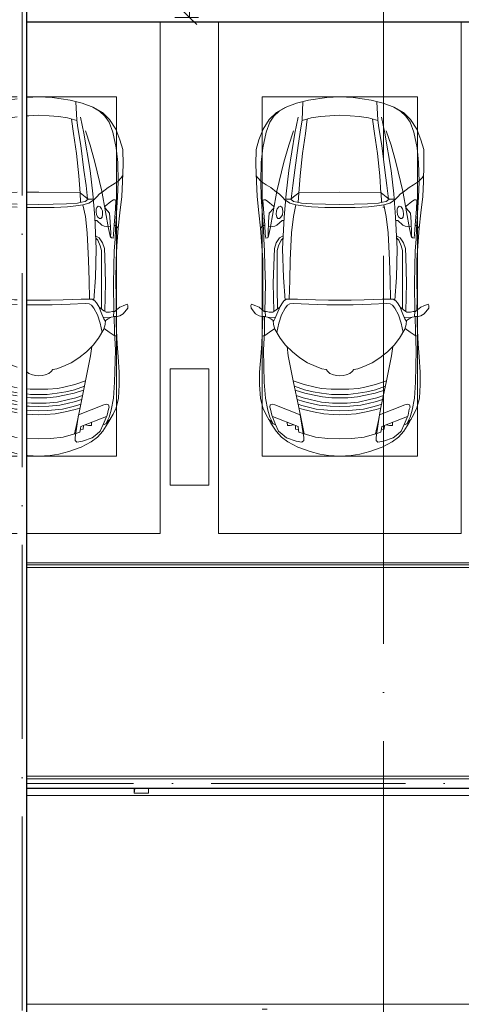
# Model space of a CAD drawing. Header units: millimetres. Extents: x -32229 to 192519, y -13689 to 125138.
# Tile 89 of 183: x 9587 to 14135, y 94200 to 104346. Entities that reach past the tile are written whole.
import ezdxf

# ---------------------------------------------------------------- set-up
doc = ezdxf.new("R2010")
doc.units = ezdxf.units.MM
doc.linetypes.add('ADSK_Линия сетки', pattern=[5000, 4000, -500, 0, -500])
doc.linetypes.add('ADSK_Осевая', pattern=[2800, 2000, -400, 0, -400])
for name, color, linetype, lineweight in [('A-____-____-DIMS', 7, 'Continuous', 9), ('A-____-____-DIMS-200', 7, 'Continuous', 9), ('A-DETL-GENF-OTLN', 7, 'Continuous', 18), ('A-FLOR-____-OTLN', 7, 'Continuous', 18), ('A-GENM-____-OTLN', 7, 'Continuous', 18), ('C-PRKG-____-OTLN', 7, 'Continuous', 18), ('E-CABL-TRAY-CNTR', 7, 'ADSK_Осевая', 18), ('E-CABL-TRAY-OTLN', 7, 'Continuous', 18), ('M-EQPM-____-OTLN', 7, 'Continuous', 18), ('S-COLS-____-MCUT', 7, 'Continuous', 40), ('S-GRID-____-OTLN', 7, 'Continuous', 9)]:
    doc.layers.add(name, color=color, linetype=linetype, lineweight=lineweight)
doc.styles.add('GOST Common_4', font='GOST_Common.ttf', dxfattribs={"width": 0.9, "height": 250})
doc.dimstyles.new('ГОСТ_2_5_мм2', dxfattribs={"dimscale": 304.8, "dimtxt": 251.428749, "dimasz": 0.492126, "dimexe": 0.492126, "dimexo": 0.656168, "dimgap": 0.098425, "dimtad": 1, "dimdec": 0, "dimdsep": 46, "dimtxsty": 'GOST Common_4', "dimblk1": 'OBLIQUE', "dimblk2": 'OBLIQUE', "dimsah": 1, "dimcen": 0.09, "dimazin": 2, "dimtfac": 1, "dimtdec": 4, "dimtix": 1, "dimtmove": 0, "dimatfit": 3, "dimfxl": 1, "dimtvp": 1, "dimtolj": 1, "dimtzin": 0, "dimarcsym": 2})

# ---------------------------------------------------------------- blocks, each defined once
blk = doc.blocks.new('АР_Машиноместо - 4900x2400_М__5300х2500_-V159--01 ЭЛ')
at = {"layer": 'A-DETL-GENF-OTLN', "color": 253, "lineweight": 13, "true_color": 0xaaaaaa}
for p, q in [((927, 4467), (804, 4437)), ((1025, 4480), (927, 4467)), ((1250, 4500), (1125, 4494)), ((1250, 4500), (1385, 4493)), ((1385, 4493), (1573, 4467)), ((1573, 4467), (1696, 4437)), ((686, 4392), (596, 4341)), ((804, 4437), (686, 4392)), ((861, 4260), (869, 4451)), ((1639, 4260), (1631, 4451)), ((1696, 4437), (1814, 4392)), ((1814, 4392), (1904, 4341)), ((522, 4268), (459, 4167)), ((596, 4341), (522, 4268)), ((955, 4284), (861, 4259)), ((914, 4272), (894, 4122)), ((1025, 4294), (955, 4284)), ((1146, 4307), (1125, 4305)), ((1250, 4312), (1146, 4307)), ((1250, 4312), (1354, 4307)), ((1354, 4307), (1450, 4297)), ((1450, 4297), (1545, 4284)), ((1545, 4284), (1639, 4259)), ((1586, 4272), (1606, 4122)), ((1904, 4341), (1978, 4268)), ((1978, 4268), (2041, 4167)), ((459, 4167), (416, 4059)), ((2041, 4167), (2084, 4059)), ((416, 4059), (387, 3958)), ((894, 4122), (864, 3917)), ((1606, 4122), (1636, 3917)), ((2084, 4059), (2113, 3958)), ((387, 3958), (384, 3803)), ((2113, 3958), (2116, 3803)), ((864, 3917), (840, 3688)), ((1636, 3917), (1660, 3688)), ((384, 3803), (390, 3630)), ((2116, 3803), (2110, 3630)), ((404, 3666), (388, 3688)), ((439, 3630), (404, 3666)), ((840, 3688), (827, 3510)), ((1660, 3688), (1673, 3510)), ((2061, 3630), (2096, 3666)), ((2096, 3666), (2112, 3688)), ((390, 3630), (397, 3474)), ((491, 3594), (439, 3630)), ((538, 3567), (491, 3594)), ((598, 3519), (538, 3567)), ((1902, 3519), (1962, 3567)), ((1962, 3567), (2009, 3594)), ((2009, 3594), (2061, 3630)), ((2110, 3630), (2103, 3474)), ((397, 3474), (416, 3306)), ((625, 3501), (598, 3519)), ((655, 3470), (625, 3501)), ((690, 3434), (655, 3470)), ((676, 3260), (696, 3503)), ((744, 3447), (773, 3472)), ((773, 3472), (826, 3512)), ((826, 3512), (821, 3413)), ((1025, 3519), (827, 3517)), ((1250, 3520), (1125, 3519)), ((1250, 3520), (1673, 3517)), ((1674, 3512), (1679, 3413)), ((1727, 3472), (1674, 3512)), ((1756, 3447), (1727, 3472)), ((1824, 3260), (1804, 3503)), ((1810, 3434), (1845, 3470)), ((1845, 3470), (1875, 3501)), ((1875, 3501), (1902, 3519)), ((2103, 3474), (2084, 3306)), ((457, 3435), (466, 3441)), ((462, 3347), (457, 3435)), ((466, 3441), (482, 3439)), ((482, 3439), (508, 3423)), ((508, 3423), (567, 3375)), ((565, 3350), (522, 3303)), ((570, 3361), (565, 3350)), ((567, 3375), (570, 3361)), ((605, 3347), (620, 3369)), ((620, 3369), (639, 3373)), ((639, 3373), (654, 3361)), ((654, 3361), (659, 3344)), ((744, 3447), (691, 3447)), ((773, 3424), (744, 3447)), ((811, 3415), (773, 3424)), ((853, 3407), (811, 3415)), ((965, 3398), (853, 3407)), ((1025, 3396), (965, 3398)), ((1250, 3391), (1125, 3394)), ((1250, 3391), (1397, 3394)), ((1397, 3394), (1535, 3398)), ((1535, 3398), (1647, 3407)), ((1647, 3407), (1689, 3415)), ((1689, 3415), (1727, 3424)), ((1727, 3424), (1756, 3447)), ((1756, 3447), (1809, 3447)), ((1846, 3361), (1841, 3344)), ((1861, 3373), (1846, 3361)), ((1880, 3369), (1861, 3373)), ((1895, 3347), (1880, 3369)), ((1933, 3375), (1930, 3361)), ((1930, 3361), (1935, 3350)), ((1992, 3423), (1933, 3375)), ((1935, 3350), (1978, 3303)), ((2018, 3439), (1992, 3423)), ((2034, 3441), (2018, 3439)), ((2043, 3435), (2034, 3441)), ((2038, 3347), (2043, 3435)), ((416, 3306), (433, 3149)), ((475, 3180), (462, 3347)), ((522, 3303), (515, 3214)), ((594, 3293), (597, 3327)), ((600, 3262), (594, 3293)), ((597, 3327), (605, 3347)), ((612, 3246), (600, 3262)), ((643, 3260), (627, 3246)), ((657, 3286), (643, 3260)), ((661, 3321), (657, 3286)), ((659, 3344), (661, 3321)), ((659, 2936), (676, 3260)), ((1841, 2936), (1824, 3260)), ((1841, 3344), (1839, 3321)), ((1839, 3321), (1843, 3286)), ((1843, 3286), (1857, 3260)), ((1857, 3260), (1873, 3246)), ((1888, 3246), (1900, 3262)), ((1903, 3327), (1895, 3347)), ((1900, 3262), (1906, 3293)), ((1906, 3293), (1903, 3327)), ((1978, 3303), (1985, 3214)), ((2025, 3180), (2038, 3347)), ((2084, 3306), (2067, 3148)), ((457, 3174), (433, 3148)), ((433, 3149), (446, 2965)), ((475, 3174), (457, 3174)), ((481, 3085), (475, 3180)), ((515, 3214), (511, 3095)), ((558, 3165), (514, 3168)), ((579, 3168), (558, 3165)), ((602, 3179), (579, 3168)), ((654, 3228), (602, 3179)), ((627, 3246), (612, 3246)), ((675, 3228), (654, 3228)), ((1825, 3228), (1846, 3228)), ((1846, 3228), (1898, 3179)), ((1873, 3246), (1888, 3246)), ((1898, 3179), (1921, 3168)), ((1921, 3168), (1942, 3165)), ((1942, 3165), (1986, 3168)), ((1985, 3214), (1989, 3095)), ((2019, 3085), (2025, 3180)), ((2025, 3174), (2043, 3174)), ((2043, 3174), (2067, 3148)), ((2067, 3149), (2054, 2965)), ((486, 3046), (481, 3085)), ((504, 3047), (486, 3046)), ((512, 3061), (504, 3047)), ((511, 3095), (512, 3061)), ((665, 3046), (644, 3025)), ((1835, 3046), (1856, 3025)), ((1989, 3095), (1988, 3061)), ((1988, 3061), (1996, 3047)), ((1996, 3047), (2014, 3046)), ((2014, 3046), (2019, 3085)), ((446, 2965), (456, 2818)), ((619, 2967), (604, 2919)), ((644, 3025), (619, 2967)), ((1856, 3025), (1881, 2967)), ((1881, 2967), (1896, 2919)), ((2054, 2965), (2044, 2818)), ((604, 2919), (604, 2851)), ((604, 2851), (604, 2534)), ((668, 2638), (659, 2936)), ((1832, 2638), (1841, 2936)), ((1896, 2919), (1896, 2851)), ((1896, 2851), (1896, 2534)), ((456, 2818), (457, 2614)), ((2044, 2818), (2043, 2614)), ((685, 2406), (668, 2638)), ((1815, 2406), (1832, 2638)), ((457, 2614), (455, 2424)), ((2043, 2614), (2045, 2424)), ((604, 2534), (606, 2315)), ((1896, 2534), (1894, 2315)), ((341, 2366), (333, 2351)), ((333, 2351), (335, 2322)), ((384, 2348), (341, 2366)), ((417, 2334), (384, 2348)), ((450, 2306), (417, 2334)), ((455, 2424), (456, 2301)), ((634, 2341), (601, 2263)), ((657, 2380), (634, 2341)), ((673, 2400), (657, 2380)), ((701, 2415), (673, 2400)), ((710, 2355), (685, 2322)), ((814, 2417), (701, 2415)), ((734, 2369), (710, 2355)), ((773, 2372), (734, 2369)), ((929, 2364), (773, 2372)), ((999, 2409), (814, 2417)), ((1025, 2361), (929, 2364)), ((1025, 2408), (999, 2409)), ((1133, 2405), (1125, 2405)), ((1250, 2358), (1125, 2359)), ((1250, 2407), (1133, 2405)), ((1250, 2407), (1367, 2405)), ((1250, 2358), (1385, 2359)), ((1367, 2405), (1501, 2409)), ((1385, 2359), (1571, 2364)), ((1501, 2409), (1686, 2417)), ((1571, 2364), (1727, 2372)), ((1686, 2417), (1799, 2415)), ((1727, 2372), (1766, 2369)), ((1766, 2369), (1790, 2355)), ((1790, 2355), (1815, 2322)), ((1799, 2415), (1827, 2400)), ((1827, 2400), (1843, 2380)), ((1843, 2380), (1866, 2341)), ((1866, 2341), (1899, 2263)), ((2045, 2424), (2044, 2301)), ((2050, 2306), (2083, 2334)), ((2083, 2334), (2116, 2348)), ((2116, 2348), (2159, 2366)), ((2159, 2366), (2167, 2351)), ((2167, 2351), (2165, 2322)), ((335, 2322), (382, 2266)), ((382, 2266), (417, 2243)), ((417, 2243), (445, 2239)), ((445, 2239), (482, 2239)), ((470, 2290), (450, 2306)), ((453, 2159), (455, 2239)), ((505, 2230), (468, 2239)), ((494, 2289), (470, 2290)), ((482, 2236), (479, 2289)), ((523, 2281), (494, 2289)), ((559, 2283), (523, 2281)), ((581, 2296), (559, 2283)), ((601, 2263), (580, 2214)), ((631, 2333), (581, 2296)), ((647, 2254), (620, 2169)), ((685, 2322), (647, 2254)), ((1815, 2322), (1853, 2254)), ((1853, 2254), (1880, 2169)), ((1869, 2333), (1919, 2296)), ((1899, 2263), (1920, 2214)), ((1919, 2296), (1941, 2283)), ((1941, 2283), (1977, 2281)), ((1977, 2281), (2006, 2289)), ((1995, 2230), (2032, 2239)), ((2006, 2289), (2030, 2290)), ((2018, 2236), (2021, 2289)), ((2055, 2239), (2018, 2239)), ((2030, 2290), (2050, 2306)), ((2047, 2159), (2045, 2239)), ((2083, 2243), (2055, 2239)), ((2118, 2266), (2083, 2243)), ((2165, 2322), (2118, 2266)), ((445, 1957), (453, 2159)), ((537, 2212), (505, 2230)), ((587, 2231), (510, 2227)), ((564, 2195), (537, 2212)), ((567, 2154), (564, 2195)), ((580, 2214), (565, 2186)), ((581, 2106), (567, 2154)), ((620, 2169), (600, 2073)), ((1880, 2169), (1900, 2073)), ((1913, 2231), (1990, 2227)), ((1919, 2106), (1933, 2154)), ((1920, 2214), (1935, 2186)), ((1933, 2154), (1936, 2195)), ((1936, 2195), (1963, 2212)), ((1963, 2212), (1995, 2230)), ((2055, 1957), (2047, 2159)), ((475, 2041), (448, 2034)), ((526, 2075), (475, 2041)), ((579, 2113), (526, 2075)), ((635, 2015), (581, 2106)), ((1865, 2015), (1919, 2106)), ((1921, 2113), (1974, 2075)), ((1974, 2075), (2025, 2041)), ((2025, 2041), (2052, 2034)), ((435, 1821), (445, 1957)), ((691, 1942), (635, 2015)), ((761, 1872), (691, 1942)), ((1739, 1872), (1809, 1942)), ((1809, 1942), (1865, 2015)), ((2065, 1821), (2055, 1957)), ((718, 1834), (706, 1927)), ((770, 1576), (718, 1834)), ((838, 1812), (761, 1872)), ((1662, 1812), (1739, 1872)), ((1730, 1576), (1782, 1834)), ((1782, 1834), (1794, 1927)), ((422, 1663), (435, 1821)), ((917, 1761), (838, 1812)), ((1004, 1721), (917, 1761)), ((1496, 1721), (1583, 1761)), ((1583, 1761), (1662, 1812)), ((2078, 1663), (2065, 1821)), ((422, 1534), (422, 1663)), ((1025, 1714), (1004, 1721)), ((1147, 1651), (1125, 1669)), ((1185, 1636), (1147, 1651)), ((1218, 1629), (1185, 1636)), ((1218, 1629), (1250, 1627)), ((1282, 1629), (1250, 1627)), ((1282, 1629), (1315, 1636)), ((1315, 1636), (1353, 1651)), ((1353, 1651), (1376, 1671)), ((1376, 1671), (1393, 1690)), ((1393, 1690), (1435, 1700)), ((1435, 1700), (1496, 1721)), ((2078, 1534), (2078, 1663)), ((431, 1397), (422, 1534)), ((827, 1301), (770, 1576)), ((882, 1536), (770, 1576)), ((995, 1509), (882, 1536)), ((1505, 1509), (1618, 1536)), ((1618, 1536), (1730, 1576)), ((1673, 1301), (1730, 1576)), ((2069, 1397), (2078, 1534)), ((884, 1481), (782, 1518)), ((887, 1447), (790, 1477)), ((871, 1401), (800, 1425)), ((973, 1460), (884, 1481)), ((986, 1426), (887, 1447)), ((1025, 1451), (973, 1460)), ((1025, 1419), (986, 1426)), ((1025, 1503), (995, 1509)), ((1159, 1489), (1125, 1491)), ((1164, 1435), (1125, 1439)), ((1250, 1488), (1159, 1489)), ((1250, 1435), (1164, 1435)), ((1250, 1488), (1341, 1489)), ((1250, 1435), (1336, 1435)), ((1336, 1435), (1438, 1446)), ((1341, 1489), (1440, 1496)), ((1430, 1410), (1514, 1426)), ((1438, 1446), (1527, 1460)), ((1440, 1496), (1505, 1509)), ((1514, 1426), (1613, 1447)), ((1527, 1460), (1616, 1481)), ((1613, 1447), (1710, 1477)), ((1616, 1481), (1718, 1518)), ((1629, 1401), (1700, 1425)), ((456, 1296), (431, 1397)), ((527, 1305), (532, 1326)), ((532, 1326), (554, 1333)), ((554, 1333), (581, 1327)), ((581, 1327), (841, 1226)), ((874, 1361), (810, 1383)), ((859, 1321), (820, 1334)), ((925, 1302), (859, 1321)), ((945, 1381), (871, 1401)), ((958, 1341), (874, 1361)), ((1025, 1362), (945, 1381)), ((1025, 1326), (958, 1341)), ((1168, 1400), (1125, 1404)), ((1174, 1344), (1125, 1349)), ((1250, 1400), (1168, 1400)), ((1250, 1345), (1174, 1344)), ((1250, 1400), (1332, 1400)), ((1250, 1345), (1326, 1344)), ((1326, 1344), (1441, 1355)), ((1332, 1400), (1430, 1410)), ((1352, 1312), (1465, 1323)), ((1441, 1355), (1555, 1381)), ((1465, 1323), (1542, 1341)), ((1542, 1341), (1626, 1361)), ((1555, 1381), (1629, 1401)), ((1575, 1302), (1641, 1321)), ((1626, 1361), (1690, 1383)), ((1641, 1321), (1680, 1334)), ((1919, 1327), (1659, 1226)), ((1946, 1333), (1919, 1327)), ((1968, 1326), (1946, 1333)), ((1973, 1305), (1968, 1326)), ((2044, 1296), (2069, 1397)), ((487, 1232), (456, 1296)), ((539, 1140), (487, 1232)), ((535, 1281), (527, 1305)), ((548, 1220), (535, 1281)), ((587, 1126), (548, 1220)), ((854, 1167), (827, 1301)), ((876, 1279), (828, 1294)), ((841, 1226), (878, 991)), ((979, 1255), (876, 1279)), ((1007, 1284), (925, 1302)), ((1025, 1246), (979, 1255)), ((1025, 1282), (1007, 1284)), ((1148, 1312), (1125, 1315)), ((1159, 1268), (1125, 1271)), ((1183, 1227), (1125, 1232)), ((1250, 1309), (1148, 1312)), ((1250, 1267), (1159, 1268)), ((1250, 1224), (1183, 1227)), ((1250, 1309), (1352, 1312)), ((1250, 1267), (1341, 1268)), ((1250, 1224), (1317, 1227)), ((1317, 1227), (1416, 1236)), ((1341, 1268), (1416, 1275)), ((1416, 1275), (1493, 1284)), ((1416, 1236), (1521, 1255)), ((1493, 1284), (1575, 1302)), ((1521, 1255), (1624, 1279)), ((1659, 1226), (1622, 991)), ((1624, 1279), (1672, 1294)), ((1646, 1167), (1673, 1301)), ((1913, 1126), (1952, 1220)), ((1952, 1220), (1965, 1281)), ((1961, 1140), (2013, 1232)), ((1965, 1281), (1973, 1305)), ((2013, 1232), (2044, 1296)), ((540, 1160), (516, 1180)), ((593, 1057), (539, 1140)), ((561, 1133), (540, 1160)), ((589, 1122), (561, 1133)), ((618, 1057), (587, 1126)), ((883, 1027), (854, 1167)), ((1617, 1027), (1646, 1167)), ((1882, 1057), (1913, 1126)), ((1907, 1057), (1961, 1140)), ((1911, 1122), (1939, 1133)), ((1939, 1133), (1960, 1160)), ((1960, 1160), (1984, 1180)), ((647, 993), (593, 1057)), ((655, 1024), (618, 1057)), ((701, 989), (655, 1024)), ((1000, 994), (871, 1031)), ((1500, 994), (1629, 1031)), ((1799, 989), (1845, 1024)), ((1845, 1024), (1882, 1057)), ((1853, 993), (1907, 1057)), ((712, 946), (647, 993)), ((800, 953), (701, 989)), ((816, 891), (712, 946)), ((859, 944), (800, 953)), ((878, 959), (859, 944)), ((878, 991), (878, 959)), ((1025, 992), (1000, 994)), ((1250, 978), (1127, 980)), ((1250, 978), (1373, 980)), ((1373, 980), (1500, 994)), ((1622, 991), (1622, 959)), ((1622, 959), (1641, 944)), ((1641, 944), (1700, 953)), ((1684, 891), (1788, 946)), ((1700, 953), (1799, 989)), ((1788, 946), (1853, 993)), ((943, 845), (816, 891)), ((1025, 824), (943, 845)), ((1367, 806), (1456, 819)), ((1456, 819), (1557, 845)), ((1557, 845), (1684, 891)), ((1133, 806), (1125, 807)), ((1250, 800), (1133, 806)), ((1250, 800), (1367, 806))]:
    blk.add_line(p, q, dxfattribs=at)
at = {"layer": 'A-DETL-GENF-OTLN', "color": 254, "lineweight": 13, "true_color": 0xd4d4d4}
for p, q in [((696, 4396), (625, 4355)), ((1804, 4396), (1875, 4355)), ((571, 4303), (528, 4240)), ((625, 4355), (571, 4303)), ((787, 4128), (821, 4290)), ((1713, 4128), (1679, 4290)), ((1875, 4355), (1929, 4303)), ((1929, 4303), (1972, 4240)), ((528, 4240), (489, 4138)), ((819, 4001), (849, 4183)), ((849, 4183), (861, 4260)), ((1651, 4183), (1639, 4260)), ((1681, 4001), (1651, 4183)), ((1972, 4240), (2011, 4138)), ((489, 4138), (455, 3977)), ((723, 4002), (772, 4150)), ((723, 3742), (787, 4128)), ((1777, 3742), (1713, 4128)), ((1777, 4002), (1728, 4150)), ((2011, 4138), (2045, 3977)), ((455, 3977), (439, 3823)), ((674, 3827), (723, 4002)), ((786, 3747), (819, 4001)), ((1714, 3747), (1681, 4001)), ((1826, 3827), (1777, 4002)), ((2045, 3977), (2061, 3823)), ((439, 3823), (434, 3624)), ((602, 3530), (674, 3827)), ((1898, 3530), (1826, 3827)), ((2061, 3823), (2066, 3624)), ((696, 3503), (723, 3742)), ((765, 3589), (786, 3747)), ((1735, 3589), (1714, 3747)), ((1804, 3503), (1777, 3742)), ((434, 3624), (440, 3469)), ((749, 3451), (765, 3589)), ((1751, 3451), (1735, 3589)), ((2066, 3624), (2060, 3469)), ((440, 3469), (462, 3137)), ((564, 3316), (602, 3530)), ((1936, 3316), (1898, 3530)), ((2060, 3469), (2038, 3137)), ((735, 3406), (688, 3436)), ((797, 3388), (735, 3406)), ((772, 3268), (797, 3388)), ((870, 3377), (797, 3388)), ((957, 3369), (870, 3377)), ((1025, 3365), (957, 3369)), ((1250, 3361), (1125, 3361)), ((1250, 3361), (1407, 3361)), ((1407, 3361), (1543, 3369)), ((1543, 3369), (1630, 3377)), ((1630, 3377), (1703, 3388)), ((1703, 3388), (1765, 3406)), ((1728, 3268), (1703, 3388)), ((1765, 3406), (1812, 3436)), ((533, 3146), (564, 3316)), ((753, 3099), (772, 3268)), ((1747, 3099), (1728, 3268)), ((1967, 3146), (1936, 3316)), ((512, 3053), (533, 3146)), ((1988, 3053), (1967, 3146)), ((462, 3137), (466, 3036)), ((595, 2998), (629, 3048)), ((629, 3048), (667, 3070)), ((738, 2818), (753, 3099)), ((1762, 2818), (1747, 3099)), ((1871, 3048), (1833, 3070)), ((1905, 2998), (1871, 3048)), ((2038, 3137), (2034, 3036)), ((466, 3036), (474, 2914)), ((576, 2937), (595, 2998)), ((1924, 2937), (1905, 2998)), ((2034, 3036), (2026, 2914)), ((474, 2914), (478, 2755)), ((564, 2581), (572, 2853)), ((572, 2853), (576, 2937)), ((1928, 2853), (1924, 2937)), ((1936, 2581), (1928, 2853)), ((2026, 2914), (2022, 2755)), ((478, 2755), (483, 2571)), ((734, 2607), (738, 2818)), ((1766, 2607), (1762, 2818)), ((2022, 2755), (2017, 2571)), ((483, 2571), (478, 2290)), ((571, 2291), (564, 2581)), ((728, 2416), (734, 2607)), ((1772, 2416), (1766, 2607)), ((1929, 2291), (1936, 2581)), ((2017, 2571), (2022, 2290)), ((472, 2078), (474, 2239)), ((2028, 2078), (2026, 2239)), ((463, 1890), (472, 2078)), ((2037, 1890), (2028, 2078)), ((471, 1561), (463, 1890)), ((2029, 1561), (2037, 1890)), ((483, 1396), (471, 1561)), ((2017, 1396), (2029, 1561)), ((507, 1274), (483, 1396)), ((1993, 1274), (2017, 1396)), ((528, 1199), (507, 1274)), ((1972, 1199), (1993, 1274)), ((562, 1132), (528, 1199)), ((819, 1103), (554, 1208)), ((709, 1113), (708, 1147)), ((773, 1121), (738, 1114)), ((1681, 1103), (1946, 1208)), ((1727, 1121), (1762, 1114)), ((1791, 1113), (1792, 1147)), ((1938, 1132), (1972, 1199)), ((738, 1114), (709, 1113)), ((793, 1076), (791, 1115)), ((823, 1074), (793, 1076)), ((824, 1064), (819, 1103)), ((828, 1045), (824, 1064)), ((871, 1032), (828, 1045)), ((1629, 1032), (1672, 1045)), ((1672, 1045), (1676, 1064)), ((1676, 1064), (1681, 1103)), ((1677, 1074), (1707, 1076)), ((1707, 1076), (1709, 1115)), ((1762, 1114), (1791, 1113))]:
    blk.add_line(p, q, dxfattribs=at)
at = {"layer": 'C-PRKG-____-OTLN', "color": 253, "lineweight": 13, "true_color": 0xaaaaaa}
for p, q in [((0, 0), (0, 5270)), ((2500, 0), (2500, 5270)), ((450, 4500), (1025, 4500)), ((450, 800), (450, 4500)), ((1125, 4500), (2050, 4500)), ((2050, 800), (2050, 4500)), ((450, 800), (1025, 800)), ((1125, 800), (2050, 800)), ((1025, 0), (0, 0)), ((2500, 0), (1125, 0))]:
    blk.add_line(p, q, dxfattribs=at)
blk = doc.blocks.new('АР_Машиноместо - 4900x2400_М__5300х2500_-V154--01 ЭЛ')
at = {"layer": 'A-DETL-GENF-OTLN', "color": 253, "lineweight": 13, "true_color": 0xaaaaaa}
for p, q in [((1133, -806), (1044, -819)), ((1250, -800), (1133, -806)), ((1250, -800), (1367, -806)), ((1367, -806), (1456, -819)), ((816, -891), (712, -946)), ((943, -845), (816, -891)), ((1044, -819), (943, -845)), ((1456, -819), (1557, -845)), ((1557, -845), (1684, -891)), ((1684, -891), (1788, -946)), ((647, -993), (593, -1057)), ((712, -946), (647, -993)), ((701, -989), (655, -1024)), ((800, -953), (701, -989)), ((859, -944), (800, -953)), ((841, -1226), (878, -991)), ((878, -959), (859, -944)), ((1000, -994), (871, -1031)), ((878, -991), (878, -959)), ((1127, -980), (1000, -994)), ((1250, -978), (1127, -980)), ((1250, -978), (1373, -980)), ((1373, -980), (1500, -994)), ((1500, -994), (1629, -1031)), ((1622, -959), (1641, -944)), ((1622, -991), (1622, -959)), ((1659, -1226), (1622, -991)), ((1641, -944), (1700, -953)), ((1700, -953), (1799, -989)), ((1788, -946), (1853, -993)), ((1799, -989), (1845, -1024)), ((1853, -993), (1907, -1057)), ((593, -1057), (539, -1140)), ((618, -1057), (587, -1126)), ((655, -1024), (618, -1057)), ((883, -1027), (854, -1167)), ((1617, -1027), (1646, -1167)), ((1845, -1024), (1882, -1057)), ((1882, -1057), (1913, -1126)), ((1907, -1057), (1961, -1140)), ((539, -1140), (487, -1232)), ((540, -1160), (516, -1180)), ((561, -1133), (540, -1160)), ((587, -1126), (548, -1220)), ((589, -1122), (561, -1133)), ((854, -1167), (827, -1301)), ((1646, -1167), (1673, -1301)), ((1911, -1122), (1939, -1133)), ((1913, -1126), (1952, -1220)), ((1939, -1133), (1960, -1160)), ((1960, -1160), (1984, -1180)), ((1961, -1140), (2013, -1232)), ((456, -1296), (431, -1397)), ((487, -1232), (456, -1296)), ((535, -1281), (527, -1305)), ((527, -1305), (532, -1326)), ((548, -1220), (535, -1281)), ((581, -1327), (841, -1226)), ((827, -1301), (770, -1576)), ((876, -1279), (828, -1294)), ((925, -1302), (859, -1321)), ((979, -1255), (876, -1279)), ((1007, -1284), (925, -1302)), ((1084, -1236), (979, -1255)), ((1084, -1275), (1007, -1284)), ((1148, -1312), (1035, -1323)), ((1183, -1227), (1084, -1236)), ((1159, -1268), (1084, -1275)), ((1250, -1309), (1148, -1312)), ((1250, -1267), (1159, -1268)), ((1250, -1224), (1183, -1227)), ((1250, -1224), (1317, -1227)), ((1250, -1267), (1341, -1268)), ((1250, -1309), (1352, -1312)), ((1317, -1227), (1416, -1236)), ((1341, -1268), (1416, -1275)), ((1352, -1312), (1465, -1323)), ((1416, -1236), (1521, -1255)), ((1416, -1275), (1493, -1284)), ((1493, -1284), (1575, -1302)), ((1521, -1255), (1624, -1279)), ((1575, -1302), (1641, -1321)), ((1624, -1279), (1672, -1294)), ((1919, -1327), (1659, -1226)), ((1673, -1301), (1730, -1576)), ((1952, -1220), (1965, -1281)), ((1965, -1281), (1973, -1305)), ((1973, -1305), (1968, -1326)), ((2013, -1232), (2044, -1296)), ((2044, -1296), (2069, -1397)), ((431, -1397), (422, -1534)), ((532, -1326), (554, -1333)), ((554, -1333), (581, -1327)), ((871, -1401), (800, -1425)), ((874, -1361), (810, -1383)), ((859, -1321), (820, -1334)), ((945, -1381), (871, -1401)), ((958, -1341), (874, -1361)), ((1059, -1355), (945, -1381)), ((1035, -1323), (958, -1341)), ((1070, -1410), (986, -1426)), ((1174, -1344), (1059, -1355)), ((1168, -1400), (1070, -1410)), ((1250, -1400), (1168, -1400)), ((1250, -1345), (1174, -1344)), ((1250, -1345), (1326, -1344)), ((1250, -1400), (1332, -1400)), ((1326, -1344), (1441, -1355)), ((1332, -1400), (1430, -1410)), ((1430, -1410), (1514, -1426)), ((1441, -1355), (1555, -1381)), ((1465, -1323), (1542, -1341)), ((1542, -1341), (1626, -1361)), ((1555, -1381), (1629, -1401)), ((1626, -1361), (1690, -1383)), ((1629, -1401), (1700, -1425)), ((1641, -1321), (1680, -1334)), ((1946, -1333), (1919, -1327)), ((1968, -1326), (1946, -1333)), ((2069, -1397), (2078, -1534)), ((884, -1481), (782, -1518)), ((887, -1447), (790, -1477)), ((995, -1509), (882, -1536)), ((973, -1460), (884, -1481)), ((986, -1426), (887, -1447)), ((1062, -1446), (973, -1460)), ((1060, -1496), (995, -1509)), ((1159, -1489), (1060, -1496)), ((1164, -1435), (1062, -1446)), ((1250, -1488), (1159, -1489)), ((1250, -1435), (1164, -1435)), ((1250, -1435), (1336, -1435)), ((1250, -1488), (1341, -1489)), ((1336, -1435), (1438, -1446)), ((1341, -1489), (1440, -1496)), ((1438, -1446), (1527, -1460)), ((1440, -1496), (1505, -1509)), ((1505, -1509), (1618, -1536)), ((1514, -1426), (1613, -1447)), ((1527, -1460), (1616, -1481)), ((1613, -1447), (1710, -1477)), ((1616, -1481), (1718, -1518)), ((422, -1534), (422, -1663)), ((770, -1576), (718, -1834)), ((882, -1536), (770, -1576)), ((1618, -1536), (1730, -1576)), ((1730, -1576), (1782, -1834)), ((2078, -1534), (2078, -1663)), ((422, -1663), (435, -1821)), ((1004, -1721), (917, -1761)), ((1065, -1700), (1004, -1721)), ((1107, -1690), (1065, -1700)), ((1124, -1671), (1107, -1690)), ((1147, -1651), (1124, -1671)), ((1185, -1636), (1147, -1651)), ((1218, -1629), (1185, -1636)), ((1218, -1629), (1250, -1627)), ((1282, -1629), (1250, -1627)), ((1282, -1629), (1315, -1636)), ((1315, -1636), (1353, -1651)), ((1353, -1651), (1376, -1671)), ((1376, -1671), (1393, -1690)), ((1393, -1690), (1435, -1700)), ((1435, -1700), (1496, -1721)), ((1496, -1721), (1583, -1761)), ((2078, -1663), (2065, -1821)), ((435, -1821), (445, -1957)), ((838, -1812), (761, -1872)), ((917, -1761), (838, -1812)), ((1583, -1761), (1662, -1812)), ((1662, -1812), (1739, -1872)), ((2065, -1821), (2055, -1957)), ((761, -1872), (691, -1942)), ((718, -1834), (706, -1927)), ((1739, -1872), (1809, -1942)), ((1782, -1834), (1794, -1927)), ((445, -1957), (453, -2159)), ((635, -2015), (581, -2106)), ((691, -1942), (635, -2015)), ((1809, -1942), (1865, -2015)), ((1865, -2015), (1919, -2106)), ((2055, -1957), (2047, -2159)), ((475, -2041), (448, -2034)), ((526, -2075), (475, -2041)), ((579, -2113), (526, -2075)), ((581, -2106), (567, -2154)), ((620, -2169), (600, -2073)), ((1880, -2169), (1900, -2073)), ((1919, -2106), (1933, -2154)), ((1921, -2113), (1974, -2075)), ((1974, -2075), (2025, -2041)), ((2025, -2041), (2052, -2034)), ((453, -2159), (455, -2239)), ((505, -2230), (468, -2239)), ((537, -2212), (505, -2230)), ((587, -2231), (510, -2227)), ((564, -2195), (537, -2212)), ((567, -2154), (564, -2195)), ((580, -2214), (565, -2186)), ((601, -2263), (580, -2214)), ((647, -2254), (620, -2169)), ((1853, -2254), (1880, -2169)), ((1899, -2263), (1920, -2214)), ((1913, -2231), (1990, -2227)), ((1920, -2214), (1935, -2186)), ((1933, -2154), (1936, -2195)), ((1936, -2195), (1963, -2212)), ((1963, -2212), (1995, -2230)), ((1995, -2230), (2032, -2239)), ((2047, -2159), (2045, -2239)), ((333, -2351), (335, -2322)), ((335, -2322), (382, -2266)), ((382, -2266), (417, -2243)), ((417, -2243), (445, -2239)), ((450, -2306), (417, -2334)), ((445, -2239), (482, -2239)), ((470, -2290), (450, -2306)), ((455, -2424), (456, -2301)), ((494, -2289), (470, -2290)), ((482, -2236), (479, -2289)), ((523, -2281), (494, -2289)), ((559, -2283), (523, -2281)), ((581, -2296), (559, -2283)), ((631, -2333), (581, -2296)), ((634, -2341), (601, -2263)), ((604, -2534), (606, -2315)), ((685, -2322), (647, -2254)), ((710, -2355), (685, -2322)), ((1790, -2355), (1815, -2322)), ((1815, -2322), (1853, -2254)), ((1866, -2341), (1899, -2263)), ((1869, -2333), (1919, -2296)), ((1896, -2534), (1894, -2315)), ((1919, -2296), (1941, -2283)), ((1941, -2283), (1977, -2281)), ((1977, -2281), (2006, -2289)), ((2006, -2289), (2030, -2290)), ((2018, -2236), (2021, -2289)), ((2055, -2239), (2018, -2239)), ((2030, -2290), (2050, -2306)), ((2045, -2424), (2044, -2301)), ((2050, -2306), (2083, -2334)), ((2083, -2243), (2055, -2239)), ((2118, -2266), (2083, -2243)), ((2165, -2322), (2118, -2266)), ((2167, -2351), (2165, -2322)), ((341, -2366), (333, -2351)), ((384, -2348), (341, -2366)), ((417, -2334), (384, -2348)), ((457, -2614), (455, -2424)), ((657, -2380), (634, -2341)), ((673, -2400), (657, -2380)), ((685, -2406), (668, -2638)), ((701, -2415), (673, -2400)), ((814, -2417), (701, -2415)), ((734, -2369), (710, -2355)), ((773, -2372), (734, -2369)), ((929, -2364), (773, -2372)), ((999, -2409), (814, -2417)), ((1115, -2359), (929, -2364)), ((1133, -2405), (999, -2409)), ((1250, -2358), (1115, -2359)), ((1250, -2407), (1133, -2405)), ((1250, -2358), (1385, -2359)), ((1250, -2407), (1367, -2405)), ((1367, -2405), (1501, -2409)), ((1385, -2359), (1571, -2364)), ((1501, -2409), (1686, -2417)), ((1571, -2364), (1727, -2372)), ((1686, -2417), (1799, -2415)), ((1727, -2372), (1766, -2369)), ((1766, -2369), (1790, -2355)), ((1799, -2415), (1827, -2400)), ((1815, -2406), (1832, -2638)), ((1827, -2400), (1843, -2380)), ((1843, -2380), (1866, -2341)), ((2043, -2614), (2045, -2424)), ((2083, -2334), (2116, -2348)), ((2116, -2348), (2159, -2366)), ((2159, -2366), (2167, -2351)), ((604, -2851), (604, -2534)), ((1896, -2851), (1896, -2534)), ((456, -2818), (457, -2614)), ((2044, -2818), (2043, -2614)), ((668, -2638), (659, -2936)), ((1832, -2638), (1841, -2936)), ((446, -2965), (456, -2818)), ((2054, -2965), (2044, -2818)), ((604, -2919), (604, -2851)), ((619, -2967), (604, -2919)), ((659, -2936), (676, -3260)), ((1841, -2936), (1824, -3260)), ((1881, -2967), (1896, -2919)), ((1896, -2919), (1896, -2851)), ((433, -3149), (446, -2965)), ((644, -3025), (619, -2967)), ((665, -3046), (644, -3025)), ((1835, -3046), (1856, -3025)), ((1856, -3025), (1881, -2967)), ((2067, -3149), (2054, -2965)), ((481, -3085), (475, -3180)), ((486, -3046), (481, -3085)), ((504, -3047), (486, -3046)), ((512, -3061), (504, -3047)), ((511, -3095), (512, -3061)), ((515, -3214), (511, -3095)), ((1985, -3214), (1989, -3095)), ((1988, -3061), (1996, -3047)), ((1989, -3095), (1988, -3061)), ((1996, -3047), (2014, -3046)), ((2014, -3046), (2019, -3085)), ((2019, -3085), (2025, -3180)), ((416, -3306), (433, -3149)), ((457, -3174), (433, -3148)), ((475, -3174), (457, -3174)), ((475, -3180), (462, -3347)), ((558, -3165), (514, -3168)), ((522, -3303), (515, -3214)), ((579, -3168), (558, -3165)), ((602, -3179), (579, -3168)), ((612, -3246), (600, -3262)), ((654, -3228), (602, -3179)), ((627, -3246), (612, -3246)), ((643, -3260), (627, -3246)), ((675, -3228), (654, -3228)), ((1825, -3228), (1846, -3228)), ((1846, -3228), (1898, -3179)), ((1857, -3260), (1873, -3246)), ((1873, -3246), (1888, -3246)), ((1888, -3246), (1900, -3262)), ((1898, -3179), (1921, -3168)), ((1921, -3168), (1942, -3165)), ((1942, -3165), (1986, -3168)), ((1978, -3303), (1985, -3214)), ((2025, -3174), (2043, -3174)), ((2025, -3180), (2038, -3347)), ((2043, -3174), (2067, -3148)), ((2084, -3306), (2067, -3148)), ((397, -3474), (416, -3306)), ((462, -3347), (457, -3435)), ((565, -3350), (522, -3303)), ((600, -3262), (594, -3293)), ((594, -3293), (597, -3327)), ((597, -3327), (605, -3347)), ((605, -3347), (620, -3369)), ((657, -3286), (643, -3260)), ((654, -3361), (659, -3344)), ((661, -3321), (657, -3286)), ((659, -3344), (661, -3321)), ((676, -3260), (696, -3503)), ((1824, -3260), (1804, -3503)), ((1839, -3321), (1843, -3286)), ((1841, -3344), (1839, -3321)), ((1846, -3361), (1841, -3344)), ((1843, -3286), (1857, -3260)), ((1895, -3347), (1880, -3369)), ((1903, -3327), (1895, -3347)), ((1900, -3262), (1906, -3293)), ((1906, -3293), (1903, -3327)), ((1935, -3350), (1978, -3303)), ((2038, -3347), (2043, -3435)), ((2103, -3474), (2084, -3306)), ((457, -3435), (466, -3441)), ((466, -3441), (482, -3439)), ((482, -3439), (508, -3423)), ((508, -3423), (567, -3375)), ((570, -3361), (565, -3350)), ((567, -3375), (570, -3361)), ((620, -3369), (639, -3373)), ((639, -3373), (654, -3361)), ((690, -3434), (655, -3470)), ((744, -3447), (691, -3447)), ((773, -3424), (744, -3447)), ((744, -3447), (773, -3472)), ((811, -3415), (773, -3424)), ((853, -3407), (811, -3415)), ((826, -3512), (821, -3413)), ((965, -3398), (853, -3407)), ((1103, -3394), (965, -3398)), ((1250, -3391), (1103, -3394)), ((1250, -3391), (1397, -3394)), ((1397, -3394), (1535, -3398)), ((1535, -3398), (1647, -3407)), ((1647, -3407), (1689, -3415)), ((1674, -3512), (1679, -3413)), ((1689, -3415), (1727, -3424)), ((1727, -3424), (1756, -3447)), ((1756, -3447), (1727, -3472)), ((1756, -3447), (1809, -3447)), ((1810, -3434), (1845, -3470)), ((1861, -3373), (1846, -3361)), ((1880, -3369), (1861, -3373)), ((1930, -3361), (1935, -3350)), ((1933, -3375), (1930, -3361)), ((1992, -3423), (1933, -3375)), ((2018, -3439), (1992, -3423)), ((2034, -3441), (2018, -3439)), ((2043, -3435), (2034, -3441)), ((390, -3630), (397, -3474)), ((598, -3519), (538, -3567)), ((625, -3501), (598, -3519)), ((655, -3470), (625, -3501)), ((773, -3472), (826, -3512)), ((840, -3688), (827, -3510)), ((1250, -3520), (827, -3517)), ((1250, -3520), (1673, -3517)), ((1660, -3688), (1673, -3510)), ((1727, -3472), (1674, -3512)), ((1845, -3470), (1875, -3501)), ((1875, -3501), (1902, -3519)), ((1902, -3519), (1962, -3567)), ((2110, -3630), (2103, -3474)), ((384, -3803), (390, -3630)), ((439, -3630), (404, -3666)), ((491, -3594), (439, -3630)), ((538, -3567), (491, -3594)), ((1962, -3567), (2009, -3594)), ((2009, -3594), (2061, -3630)), ((2061, -3630), (2096, -3666)), ((2116, -3803), (2110, -3630)), ((404, -3666), (388, -3688)), ((864, -3917), (840, -3688)), ((1636, -3917), (1660, -3688)), ((2096, -3666), (2112, -3688)), ((387, -3958), (384, -3803)), ((2113, -3958), (2116, -3803)), ((894, -4122), (864, -3917)), ((1606, -4122), (1636, -3917)), ((416, -4059), (387, -3958)), ((2084, -4059), (2113, -3958)), ((459, -4167), (416, -4059)), ((914, -4272), (894, -4122)), ((1586, -4272), (1606, -4122)), ((2041, -4167), (2084, -4059)), ((522, -4268), (459, -4167)), ((955, -4284), (861, -4259)), ((861, -4260), (869, -4451)), ((1545, -4284), (1639, -4259)), ((1639, -4260), (1631, -4451)), ((1978, -4268), (2041, -4167)), ((596, -4341), (522, -4268)), ((686, -4392), (596, -4341)), ((1050, -4297), (955, -4284)), ((1146, -4307), (1050, -4297)), ((1250, -4312), (1146, -4307)), ((1250, -4312), (1354, -4307)), ((1354, -4307), (1450, -4297)), ((1450, -4297), (1545, -4284)), ((1814, -4392), (1904, -4341)), ((1904, -4341), (1978, -4268)), ((804, -4437), (686, -4392)), ((927, -4467), (804, -4437)), ((1573, -4467), (1696, -4437)), ((1696, -4437), (1814, -4392)), ((1115, -4493), (927, -4467)), ((1250, -4500), (1115, -4493)), ((1250, -4500), (1385, -4493)), ((1385, -4493), (1573, -4467))]:
    blk.add_line(p, q, dxfattribs=at)
at = {"layer": 'A-DETL-GENF-OTLN', "color": 254, "lineweight": 13, "true_color": 0xd4d4d4}
for p, q in [((819, -1103), (554, -1208)), ((709, -1113), (708, -1147)), ((738, -1114), (709, -1113)), ((773, -1121), (738, -1114)), ((793, -1076), (791, -1115)), ((823, -1074), (793, -1076)), ((824, -1064), (819, -1103)), ((828, -1045), (824, -1064)), ((871, -1032), (828, -1045)), ((1629, -1032), (1672, -1045)), ((1672, -1045), (1676, -1064)), ((1676, -1064), (1681, -1103)), ((1677, -1074), (1707, -1076)), ((1681, -1103), (1946, -1208)), ((1707, -1076), (1709, -1115)), ((1727, -1121), (1762, -1114)), ((1762, -1114), (1791, -1113)), ((1791, -1113), (1792, -1147)), ((528, -1199), (507, -1274)), ((562, -1132), (528, -1199)), ((1938, -1132), (1972, -1199)), ((1972, -1199), (1993, -1274)), ((507, -1274), (483, -1396)), ((1993, -1274), (2017, -1396)), ((483, -1396), (471, -1561)), ((2017, -1396), (2029, -1561)), ((471, -1561), (463, -1890)), ((2029, -1561), (2037, -1890)), ((463, -1890), (472, -2078)), ((2037, -1890), (2028, -2078)), ((472, -2078), (474, -2239)), ((2028, -2078), (2026, -2239)), ((483, -2571), (478, -2290)), ((571, -2291), (564, -2581)), ((1929, -2291), (1936, -2581)), ((2017, -2571), (2022, -2290)), ((728, -2416), (734, -2607)), ((1772, -2416), (1766, -2607)), ((478, -2755), (483, -2571)), ((564, -2581), (572, -2853)), ((734, -2607), (738, -2818)), ((1766, -2607), (1762, -2818)), ((1936, -2581), (1928, -2853)), ((2022, -2755), (2017, -2571)), ((474, -2914), (478, -2755)), ((738, -2818), (753, -3099)), ((1762, -2818), (1747, -3099)), ((2026, -2914), (2022, -2755)), ((466, -3036), (474, -2914)), ((572, -2853), (576, -2937)), ((576, -2937), (595, -2998)), ((1924, -2937), (1905, -2998)), ((1928, -2853), (1924, -2937)), ((2034, -3036), (2026, -2914)), ((462, -3137), (466, -3036)), ((595, -2998), (629, -3048)), ((1905, -2998), (1871, -3048)), ((2038, -3137), (2034, -3036)), ((440, -3469), (462, -3137)), ((512, -3053), (533, -3146)), ((629, -3048), (667, -3070)), ((753, -3099), (772, -3268)), ((1747, -3099), (1728, -3268)), ((1871, -3048), (1833, -3070)), ((1988, -3053), (1967, -3146)), ((2060, -3469), (2038, -3137)), ((533, -3146), (564, -3316)), ((1967, -3146), (1936, -3316)), ((564, -3316), (602, -3530)), ((772, -3268), (797, -3388)), ((1728, -3268), (1703, -3388)), ((1936, -3316), (1898, -3530)), ((735, -3406), (688, -3436)), ((797, -3388), (735, -3406)), ((870, -3377), (797, -3388)), ((957, -3369), (870, -3377)), ((1093, -3361), (957, -3369)), ((1250, -3361), (1093, -3361)), ((1250, -3361), (1407, -3361)), ((1407, -3361), (1543, -3369)), ((1543, -3369), (1630, -3377)), ((1630, -3377), (1703, -3388)), ((1703, -3388), (1765, -3406)), ((1765, -3406), (1812, -3436)), ((434, -3624), (440, -3469)), ((602, -3530), (674, -3827)), ((696, -3503), (723, -3742)), ((749, -3451), (765, -3589)), ((1751, -3451), (1735, -3589)), ((1804, -3503), (1777, -3742)), ((1898, -3530), (1826, -3827)), ((2066, -3624), (2060, -3469)), ((439, -3823), (434, -3624)), ((765, -3589), (786, -3747)), ((1735, -3589), (1714, -3747)), ((2061, -3823), (2066, -3624)), ((723, -3742), (787, -4128)), ((786, -3747), (819, -4001)), ((1714, -3747), (1681, -4001)), ((1777, -3742), (1713, -4128)), ((455, -3977), (439, -3823)), ((674, -3827), (723, -4002)), ((1826, -3827), (1777, -4002)), ((2045, -3977), (2061, -3823)), ((489, -4138), (455, -3977)), ((723, -4002), (772, -4150)), ((819, -4001), (849, -4183)), ((1681, -4001), (1651, -4183)), ((1777, -4002), (1728, -4150)), ((2011, -4138), (2045, -3977)), ((528, -4240), (489, -4138)), ((787, -4128), (821, -4290)), ((1713, -4128), (1679, -4290)), ((1972, -4240), (2011, -4138)), ((571, -4303), (528, -4240)), ((849, -4183), (861, -4260)), ((1651, -4183), (1639, -4260)), ((1929, -4303), (1972, -4240)), ((625, -4355), (571, -4303)), ((696, -4396), (625, -4355)), ((1804, -4396), (1875, -4355)), ((1875, -4355), (1929, -4303))]:
    blk.add_line(p, q, dxfattribs=at)
at = {"layer": 'C-PRKG-____-OTLN', "color": 253, "lineweight": 13, "true_color": 0xaaaaaa}
for p, q in [((2500, 0), (0, 0)), ((0, 0), (0, -5270)), ((2500, 0), (2500, -5270)), ((450, -800), (450, -4500)), ((450, -800), (2050, -800)), ((2050, -800), (2050, -4500)), ((450, -4500), (2050, -4500))]:
    blk.add_line(p, q, dxfattribs=at)
blk = doc.blocks.new('АР_Канал вертикальный прямоугольный - ВК-V173--01 ЭЛ')
at = {"layer": 'M-EQPM-____-OTLN', "lineweight": 13, "true_color": 0xe2e2e2}
blk.add_hatch(color=254, dxfattribs=at).paths.add_polyline_path([(-75, -75), (-69, -25), (-75, -25)])
at = {"layer": 'M-EQPM-____-OTLN', "color": 253, "lineweight": 13, "true_color": 0xaaaaaa}
for p, q in [((75, 75), (-75, 75)), ((75, 75), (-75, 75)), ((-75, 75), (75, 75)), ((-75, -75), (-69, -25)), ((-75, -25), (-75, -75)), ((-75, -75), (-69, -25)), ((-75, -25), (-75, -75)), ((-75, -75), (-75, -25)), ((-75, -75), (75, -75)), ((75, -75), (-75, -75)), ((75, -75), (75, -25)), ((75, -25), (75, -75))]:
    blk.add_line(p, q, dxfattribs=at)
blk = doc.blocks.new('АР-Заполнение деф_ шва - Д_ш_-4492660--01 ЭЛ')
at = {"layer": 'A-GENM-____-OTLN', "color": 253, "lineweight": 13, "true_color": 0xaaaaaa}
for p, q in [((29575, 25), (40326, 25)), ((29575, -25), (40326, -25))]:
    blk.add_line(p, q, dxfattribs=at)
blk = doc.blocks.new('АР-Заполнение деф_ шва - Д_ш__Пристенный-4429408--01 ЭЛ')
at = {"layer": 'A-GENM-____-OTLN', "color": 253, "lineweight": 13, "true_color": 0xaaaaaa}
for p, q in [((0, 25), (850, 25)), ((400, -25), (450, -25))]:
    blk.add_line(p, q, dxfattribs=at)
blk = doc.blocks.new('Наметкина 10_РД_АР_П_отсоединено_rvt-1--01 ЭЛ')
at = {"layer": 'A-FLOR-____-OTLN', "color": 253, "lineweight": 13, "true_color": 0xaaaaaa}
for p, q in [((19235, 98750), (9661, 98750)), ((20373, 98730), (9661, 98730)), ((9661, 98700), (20400, 98700)), ((9661, 96550), (18250, 96550)), ((9661, 96350), (18250, 96350)), ((20400, 94200), (9661, 94200))]:
    blk.add_line(p, q, dxfattribs=at)
at = {"layer": 'S-COLS-____-MCUT', "color": 253, "lineweight": 15, "true_color": 0xaaaaaa}
for p, q in [((11535, 100750), (11135, 100750)), ((11135, 100750), (11135, 99550)), ((11535, 99550), (11535, 100750)), ((11135, 99550), (11535, 99550))]:
    blk.add_line(p, q, dxfattribs=at)
at = {"layer": 'A-GENM-____-OTLN', "color": 253, "lineweight": 13, "true_color": 0xaaaaaa}
for name, p in [('АР-Заполнение деф_ шва - Д_ш_-4492660--01 ЭЛ', (-19915, 98725)), ('АР-Заполнение деф_ шва - Д_ш__Пристенный-4429408--01 ЭЛ', (11685, 94175))]:
    blk.add_blockref(name, p, dxfattribs=at)
at = {"layer": 'C-PRKG-____-OTLN', "color": 253, "lineweight": 13, "true_color": 0xaaaaaa}
blk.add_blockref('АР_Машиноместо - 4900x2400_М__5300х2500_-V159--01 ЭЛ', (8535, 99050), dxfattribs=at)
at = {"layer": 'C-PRKG-____-OTLN', "color": 253, "lineweight": 13, "true_color": 0xaaaaaa, "rotation": 180}
blk.add_blockref('АР_Машиноместо - 4900x2400_М__5300х2500_-V154--01 ЭЛ', (14135, 99050), dxfattribs=at)
at = {"layer": 'M-EQPM-____-OTLN', "color": 253, "lineweight": 13, "true_color": 0xaaaaaa}
blk.add_blockref('АР_Канал вертикальный прямоугольный - ВК-V173--01 ЭЛ', (10840, 96450), dxfattribs=at)
blk = doc.blocks.new('DIMBLOCK18--01 ЭЛ')
at = {"layer": 'A-____-____-DIMS-200'}
for p, q in [((11430, 107650), (11186, 107650)), ((11336, 107650), (11261, 107725)), ((11336, 104370), (11336, 107650)), ((11336, 107650), (11411, 107575)), ((11336, 107650), (11430, 107650)), ((11336, 104370), (11261, 104445)), ((11430, 104370), (11186, 104370)), ((11336, 104370), (11411, 104295)), ((11336, 104370), (11430, 104370))]:
    blk.add_line(p, q, dxfattribs=at)
at = {"layer": 'A-____-____-DIMS-200', "color": 0, "insert": (10979, 105695), "char_height": 250, "width": 756.84, "attachment_point": 1, "rotation": 90, "line_spacing_factor": 1.022761, "style": 'GOST Common_4'}
blk.add_mtext('3280', dxfattribs=at)
blk = doc.blocks.new('_Oblique')
at = {"color": 0, "linetype": 'ByBlock', "lineweight": -2}
blk.add_line((-0.5, -0.5), (0.5, 0.5), dxfattribs=at)

msp = doc.modelspace()

# ---------------------------------------------------------------- linework, layer by layer
at = {"layer": 'E-CABL-TRAY-CNTR', "color": 94, "true_color": 0x009f00}
msp.add_line((9610.6, 104535.3), (9610.6, 81475.9), dxfattribs=at)
at = {"layer": 'E-CABL-TRAY-CNTR', "color": 150, "true_color": 0x0080ff}
msp.add_line((21960.1, 96474.9), (9660.6, 96474.9), dxfattribs=at)
at = {"layer": 'E-CABL-TRAY-OTLN', "color": 94, "true_color": 0x009f00}
for p, q in [((9658, 104535.3), (9658, 81475.9)), ((9660.6, 104535.3), (9660.6, 81475.9))]:
    msp.add_line(p, q, dxfattribs=at)
at = {"layer": 'E-CABL-TRAY-OTLN', "color": 5, "true_color": 0x0000ff}
for p, q in [((21760.1, 104322.4), (9660.6, 104322.4)), ((21760.1, 104319.8), (9660.6, 104319.8))]:
    msp.add_line(p, q, dxfattribs=at)
at = {"layer": 'E-CABL-TRAY-OTLN', "color": 150, "true_color": 0x0080ff}
for p, q in [((21960.1, 96524.9), (9660.6, 96524.9)), ((21960.1, 96522.4), (9660.6, 96522.4)), ((21960.1, 96427.4), (9660.6, 96427.4)), ((21960.1, 96424.9), (9660.6, 96424.9))]:
    msp.add_line(p, q, dxfattribs=at)
at = {"layer": 'S-GRID-____-OTLN', "color": 253, "linetype": 'ADSK_Линия сетки', "true_color": 0xaaaaaa}
msp.add_line((13335.3, -12088.9), (13335.3, 125138.4), dxfattribs=at)

# ---------------------------------------------------------------- block references
at = {"lineweight": 5}
msp.add_blockref('Наметкина 10_РД_АР_П_отсоединено_rvt-1--01 ЭЛ', (0, 0), dxfattribs=at)

# ---------------------------------------------------------------- dimensions: what is measured, and where the dimension line sits
at = {"layer": 'A-____-____-DIMS'}
dim = msp.add_linear_dim(base=(11336, 107650), p1=(11230, 104369.8), p2=(11230, 107650), angle=90, dimstyle='ГОСТ_2_5_мм2', override={"dimpost": '<>', "dimfxl": 3280.185907}, dxfattribs=at)
dim.commit()
dim.dimension.update_dxf_attribs({"geometry": 'DIMBLOCK18--01 ЭЛ', "text_midpoint": (11181, 106009.9)})

doc.saveas('drawing.dxf')
